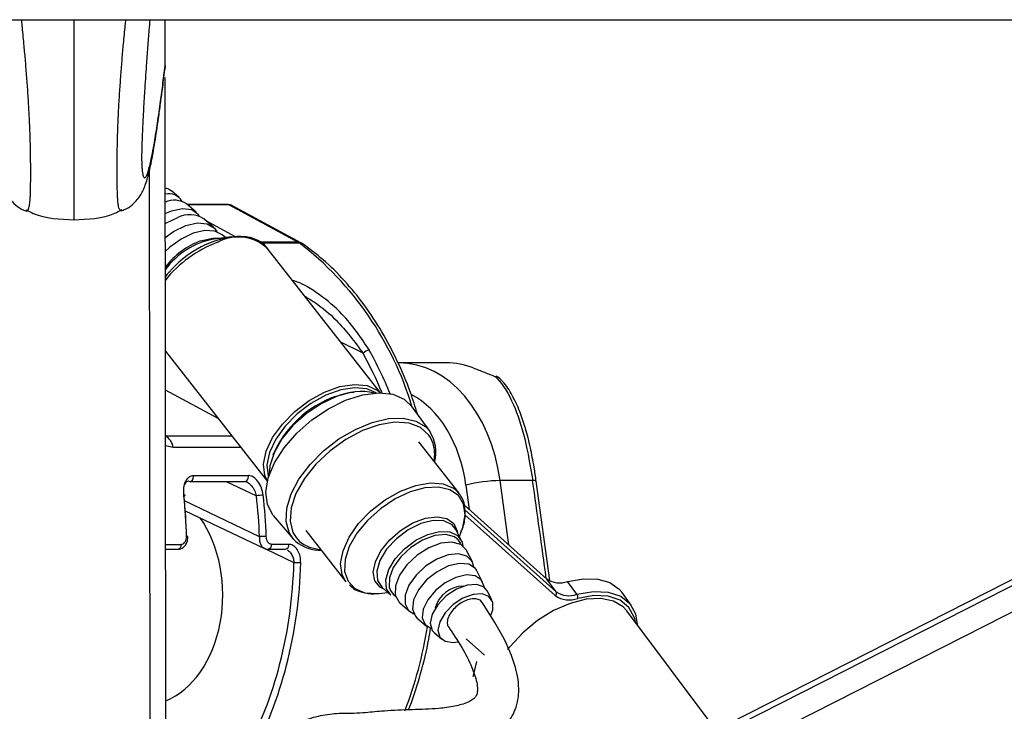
# Model space of a CAD drawing. Header units: millimetres. Extents: x 20 to 22981, y 40 to 19992.
# Tile 49 of 120: x 9500 to 9661, y 6499 to 6612. Entities that reach past the tile are written whole.
import ezdxf

# ---------------------------------------------------------------- set-up
doc = ezdxf.new("R2010")
doc.units = ezdxf.units.MM
doc.header["$LTSCALE"] = 2
doc.layers.add('COMPONENT_GEOMETRY', color=7, linetype='Continuous')
doc.styles.add('SLDTEXTSTYLE0', font='TXT', dxfattribs={"width": 0.75})
doc.dimstyles.new('SLDDIMSTYLE0', dxfattribs={"dimtxt": 100, "dimasz": 6.604, "dimexe": 0, "dimexo": 0.0625, "dimgap": 25, "dimtad": 0, "dimtih": 1, "dimtoh": 1, "dimdec": 0, "dimrnd": 1e-09, "dimzin": 12, "dimdsep": 46, "dimtxsty": 'SLDTEXTSTYLE0', "dimsah": 1, "dimcen": 0.09, "dimadec": 0, "dimazin": 3, "dimtfac": 1, "dimtdec": 0, "dimtofl": 0, "dimtmove": 0, "dimatfit": 3, "dimfxl": 1, "dimfrac": 2, "dimtolj": 1, "dimtzin": 12, "dimarcsym": 0})

# ---------------------------------------------------------------- blocks, each defined once
blk = doc.blocks.new('_D_5')
at = {"layer": 'COMPONENT_GEOMETRY', "color": 7}
for p, q in [((10452.12, 6612.47), (10452.12, 4529.82)), ((10252.05, 4509.51), (10221.59, 4509.51)), ((10221.59, 4509.51), (10221.59, 4350.76)), ((10652.19, 4509.51), (10682.66, 4509.51)), ((10682.66, 4509.51), (10682.66, 4350.76)), ((10221.59, 4350.76), (10252.05, 4350.76)), ((10682.66, 4350.76), (10652.19, 4350.76)), ((10452.12, 2118.49), (10452.12, 4201.14)), ((7098.83, 2118.49), (10458.47, 2118.49))]:
    blk.add_line(p, q, dxfattribs=at)
for points in [[(10452.12, 6612.47), (10451.11, 6605.86), (10453.14, 6605.86)], [(10452.12, 2118.49), (10453.14, 2125.1), (10451.11, 2125.1)]]:
    blk.add_solid(points, dxfattribs=at)
at = {"layer": 'COMPONENT_GEOMETRY', "color": 7, "char_height": 100, "attachment_point": 1, "style": 'SLDTEXTSTYLE0'}
for s, insert in [('7\'4.46"', (10252.05, 4479.66)), ('2247mm', (10179.35, 4330.05))]:
    blk.add_mtext(s, dxfattribs=dict(at, insert=insert))

msp = doc.modelspace()

# ---------------------------------------------------------------- linework, layer by layer
at = {"color": 7, "linetype": 'Continuous', "lineweight": 25}
for p, q in [((6966.76, 6612.47), (9506.66, 6612.47)), ((9506.66, 6612.47), (12046.56, 6612.47)), ((9523.46, 6604.92), (9523.45, 6612.47)), ((9843.62, 6612.47), (9601.53, 6489.45)), ((9523.46, 6604.91), (9523.4, 6604.28)), ((9523.46, 6604.92), (9523.46, 6604.91)), ((9523.67, 6446.56), (9523.46, 6602.99)), ((9525.77, 6583.28), (9524.53, 6584.36)), ((9528.59, 6580.83), (9527.02, 6582.19)), ((9533.84, 6582.12), (9527.11, 6582.12)), ((9533.99, 6582.08), (9545.32, 6575.94)), ((9545.77, 6575.83), (9534.44, 6581.97)), ((9531.4, 6578.39), (9529.84, 6579.75)), ((9534.35, 6576.8), (9531.45, 6576.43)), ((9533.37, 6576.68), (9532.86, 6577.12)), ((9558.85, 6551.16), (9540.25, 6574.93)), ((9546.02, 6575.67), (9545.77, 6575.83)), ((9523.52, 6558.01), (9540.26, 6536.62)), ((9569.65, 6556.09), (9561.86, 6556.09)), ((9566.98, 6544.8), (9564.05, 6548.89)), ((9571.76, 6534.67), (9565.15, 6543.12)), ((9528.12, 6537.58), (9537.15, 6537.58)), ((9527.56, 6536.61), (9536.59, 6536.61)), ((9536.59, 6536.61), (9536.61, 6536.61)), ((9583.85, 6536.75), (9578.49, 6536.75)), ((9586.69, 6520.36), (9584.44, 6536.65)), ((9572.66, 6532.7), (9586.19, 6520.58)), ((9526.78, 6531.81), (9539.78, 6525.61)), ((9541.22, 6531.02), (9544.49, 6527.2)), ((9546.56, 6528.57), (9553.18, 6520.12)), ((9572.11, 6526.97), (9571.23, 6528.7)), ((9571.8, 6527.58), (9572.16, 6528.49)), ((9527.21, 6527.56), (9527.21, 6527.56)), ((9543.78, 6526.28), (9540.95, 6526.28)), ((9544.92, 6526.75), (9544.49, 6527.2)), ((9523.57, 6525.47), (9525.58, 6525.47)), ((9540.39, 6525.47), (9543.22, 6525.47)), ((9573.94, 6523.41), (9572.99, 6525.25)), ((9575.63, 6520.09), (9574.69, 6521.93)), ((9587.69, 6518.49), (9586.19, 6520.58)), ((9591.11, 6518.07), (9589.55, 6520.17)), ((9558.65, 6518.2), (9559.08, 6518.25)), ((9559.08, 6518.25), (9560.05, 6518.38)), ((9559.1, 6519.2), (9560.56, 6517.93)), ((9577.14, 6517.14), (9576.39, 6518.62)), ((9600.02, 6516.28), (9598.52, 6518.37)), ((9562.02, 6516.66), (9563.59, 6515.3)), ((9613.99, 6495.78), (9599.32, 6515.37)), ((9564.84, 6514.22), (9566.4, 6512.86)), ((9600.73, 6513.48), (9600.6, 6514.1)), ((9567.65, 6511.78), (9568.9, 6510.69)), ((9572.92, 6510.75), (9575.91, 6508.07))]:
    msp.add_line(p, q, dxfattribs=at)
at = {"color": 8, "linetype": 'Continuous', "lineweight": 25}
for p, q in [((9597.69, 6482.22), (9854, 6612.47)), ((9598.33, 6486.86), (9845.52, 6612.47)), ((9521.11, 6441.74), (9520.91, 6587.83)), ((9533.99, 6582.08), (9527.15, 6582.08)), ((9534.93, 6576.86), (9530.21, 6579.42)), ((9545.32, 6575.94), (9539.05, 6575.94)), ((9539.19, 6575.83), (9545.5, 6575.83)), ((9555.99, 6557.66), (9552.32, 6559.5)), ((9532.18, 6546.94), (9523.53, 6551.63)), ((9523.54, 6544.08), (9523.54, 6544.08)), ((9523.54, 6544.08), (9534.43, 6544.08)), ((9524.81, 6542.17), (9523.54, 6542.47)), ((9567.48, 6542.87), (9567.06, 6543.84)), ((9535.92, 6542.17), (9524.81, 6542.17)), ((9533.49, 6536.61), (9538.46, 6534.24)), ((9572.89, 6535.99), (9573.44, 6532)), ((9579.94, 6526.18), (9578.49, 6536.75)), ((9538.96, 6527.54), (9526.65, 6533.42)), ((9572.69, 6531.93), (9587.69, 6518.49)), ((9587.56, 6517.85), (9572.72, 6531.14)), ((9523.56, 6526.28), (9526.15, 6526.28)), ((9544.97, 6527.38), (9545.54, 6526.76)), ((9545.54, 6526.76), (9546.24, 6526.25)), ((9539.95, 6525.55), (9544.62, 6523.32))]:
    msp.add_line(p, q, dxfattribs=at)
at = {"color": 7, "linetype": 'Continuous', "lineweight": 25, "flags": 128}
for points in [[(9523.49, 6584.84), (9524.02, 6584.68), (9524.53, 6584.36)], [(9523.49, 6580.63), (9524.5, 6581.06), (9526.31, 6581.46), (9527.83, 6581.27), (9528.87, 6580.53), (9529.08, 6580.19)], [(9533.84, 6582.12), (9533.91, 6582.11), (9533.99, 6582.08)], [(9523.49, 6578.97), (9523.67, 6579.08), (9525.55, 6579.99)], [(9523.5, 6576.71), (9524.86, 6577.69), (9526.85, 6578.65)], [(9526.85, 6578.65), (9528.76, 6579.08), (9530.4, 6578.93), (9531.57, 6578.22), (9531.97, 6577.63)], [(9532.86, 6577.12), (9531.65, 6577.73), (9529.99, 6577.84), (9528.07, 6577.39), (9526.08, 6576.44), (9524.22, 6575.08), (9523.5, 6574.4)], [(9534.35, 6576.8), (9535.24, 6576.88), (9535.89, 6576.88)], [(9523.63, 6570.44), (9523.7, 6570.53), (9524.11, 6571)], [(9577.75, 6553.82), (9577.83, 6553.88), (9577.85, 6553.88)], [(9540.27, 6536.65), (9539.84, 6537.6), (9539.64, 6539.46), (9540.08, 6541.58), (9541.13, 6543.82), (9542.73, 6546.05), (9544.77, 6548.12), (9547.13, 6549.91), (9549.65, 6551.3), (9552.19, 6552.2), (9554.57, 6552.56), (9556.66, 6552.36), (9558.31, 6551.6), (9558.82, 6551.16)], [(9541.22, 6531.02), (9541.14, 6531.12), (9540.26, 6532.8), (9540.02, 6534.85), (9540.41, 6537.18), (9541.44, 6539.66), (9543.03, 6542.16), (9545.11, 6544.56), (9547.57, 6546.73), (9550.29, 6548.55), (9553.12, 6549.95), (9555.93, 6550.83), (9558.55, 6551.16), (9560.86, 6550.93), (9562.75, 6550.13), (9564.05, 6548.89)], [(9558.12, 6551.15), (9556.63, 6551.8), (9554.61, 6552), (9552.31, 6551.65), (9549.86, 6550.78), (9547.42, 6549.43), (9545.14, 6547.71), (9543.17, 6545.71), (9541.63, 6543.55), (9540.62, 6541.39), (9540.19, 6539.34), (9540.38, 6537.55), (9540.46, 6537.32)], [(9551.63, 6550.57), (9549.08, 6549.38), (9546.64, 6547.74), (9544.45, 6545.78), (9542.65, 6543.6), (9541.36, 6541.34), (9540.66, 6539.16), (9540.55, 6537.61)], [(9551.4, 6550.55), (9553.8, 6551.21), (9554.45, 6551.3)], [(9567.06, 6543.84), (9566.79, 6544.24), (9565.42, 6545.47), (9563.53, 6546.18), (9561.23, 6546.33), (9558.64, 6545.92), (9555.9, 6544.96), (9553.16, 6543.51), (9550.56, 6541.65), (9548.25, 6539.47), (9546.35, 6537.1), (9544.96, 6534.66), (9544.16, 6532.29), (9543.99, 6530.1), (9544.46, 6528.23), (9544.97, 6527.38)], [(9527.38, 6536.65), (9527.53, 6536.61), (9527.56, 6536.61)], [(9526.56, 6534.24), (9526.66, 6534.26), (9526.73, 6534.29), (9526.77, 6534.31), (9526.78, 6534.33), (9526.77, 6534.34), (9526.72, 6534.36), (9526.65, 6534.36), (9526.55, 6534.37)], [(9560.56, 6517.93), (9559.85, 6518.99), (9559.72, 6520.45), (9560.21, 6522.15), (9561.27, 6523.9), (9562.8, 6525.55), (9564.64, 6526.94), (9566.63, 6527.92)], [(9571.63, 6527.02), (9571, 6527.51), (9569.56, 6527.9), (9567.75, 6527.73), (9565.77, 6526.99), (9563.85, 6525.78), (9562.18, 6524.22), (9560.95, 6522.49), (9560.3, 6520.77), (9560.28, 6519.24), (9560.47, 6518.71)], [(9566.63, 6527.92), (9568.56, 6528.4), (9570.24, 6528.33), (9571.52, 6527.72), (9572.26, 6526.63), (9572.4, 6525.99)], [(9546.24, 6526.25), (9547.18, 6525.79), (9549.06, 6525.37)], [(9572.99, 6525.25), (9572.97, 6525.3), (9572.04, 6526.23), (9570.58, 6526.63), (9568.77, 6526.45), (9566.79, 6525.71), (9564.86, 6524.5), (9563.18, 6522.93), (9561.95, 6521.19), (9561.29, 6519.47), (9561.27, 6517.94), (9561.91, 6516.77), (9562.02, 6516.66)], [(9574.19, 6522.57), (9573.91, 6523.45), (9573.03, 6524.33), (9571.66, 6524.71), (9569.95, 6524.54), (9568.08, 6523.84), (9566.26, 6522.7), (9564.68, 6521.22), (9563.52, 6519.58), (9562.89, 6517.95), (9562.88, 6516.51), (9563.47, 6515.41), (9564.34, 6514.86)], [(9574.69, 6521.93), (9574.45, 6522.31), (9573.37, 6523.01), (9571.83, 6523.16), (9570.01, 6522.74), (9568.13, 6521.79), (9566.42, 6520.43), (9565.09, 6518.82), (9564.28, 6517.16), (9564.11, 6515.65), (9564.6, 6514.46), (9564.84, 6514.22)], [(9575.86, 6519.24), (9575.86, 6519.33), (9575.4, 6520.44), (9574.39, 6521.1), (9572.95, 6521.25), (9571.25, 6520.85), (9569.49, 6519.95), (9567.88, 6518.68), (9566.63, 6517.17), (9565.88, 6515.62), (9565.72, 6514.2), (9566.17, 6513.09), (9567.17, 6512.43)], [(9589.55, 6520.17), (9592.18, 6520.64), (9594.54, 6520.58), (9596.54, 6519.99), (9598.08, 6518.9), (9598.52, 6518.37)], [(9576.39, 6518.62), (9575.89, 6519.22), (9574.69, 6519.69), (9573.11, 6519.59), (9571.35, 6518.94), (9569.65, 6517.81), (9568.24, 6516.37), (9567.31, 6514.81), (9566.99, 6513.34), (9567.32, 6512.15), (9567.65, 6511.78)], [(9576.9, 6514.47), (9577.28, 6515.52), (9577.28, 6516.79), (9576.67, 6517.71), (9575.54, 6518.16), (9574.05, 6518.06), (9572.39, 6517.45), (9570.78, 6516.39), (9569.45, 6515.03), (9568.58, 6513.55), (9568.28, 6512.16), (9568.59, 6511.04), (9569.47, 6510.35), (9570.8, 6510.17), (9571.56, 6510.28)], [(9591.11, 6518.07), (9593.83, 6518.55), (9596.27, 6518.45), (9598.3, 6517.77), (9599.81, 6516.56), (9600.72, 6514.86), (9600.99, 6513.14)], [(9599.32, 6515.37), (9598.73, 6516.01), (9597.12, 6516.97), (9595.05, 6517.39), (9592.63, 6517.26), (9590, 6516.59), (9587.29, 6515.4), (9584.65, 6513.76), (9582.22, 6511.76), (9580.14, 6509.52), (9579.72, 6508.98)], [(9574.08, 6504.55), (9574.1, 6504.73), (9574.66, 6507.06)]]:
    msp.add_lwpolyline(points, dxfattribs=at)
at = {"color": 8, "linetype": 'Continuous', "lineweight": 25, "flags": 128}
for points in [[(9529.29, 6576.13), (9531.31, 6576.6), (9532.61, 6576.58)], [(9545.32, 6575.94), (9545.59, 6575.9), (9545.77, 6575.83)], [(9544.49, 6527.2), (9543.83, 6528.2), (9543.33, 6530.06), (9543.44, 6532.22), (9544.16, 6534.57), (9545.46, 6537.01), (9547.27, 6539.4), (9549.49, 6541.63), (9552.03, 6543.59), (9554.74, 6545.17), (9557.49, 6546.3), (9560.15, 6546.93), (9562.59, 6547.01), (9564.67, 6546.54), (9566.3, 6545.56), (9566.98, 6544.8)], [(9527.56, 6536.61), (9527.68, 6536.62), (9527.82, 6536.69), (9527.94, 6536.81), (9528.04, 6536.97), (9528.1, 6537.16), (9528.13, 6537.37), (9528.12, 6537.58)], [(9536.61, 6536.61), (9536.7, 6536.62), (9536.85, 6536.69), (9536.97, 6536.81), (9537.07, 6536.97), (9537.13, 6537.16), (9537.16, 6537.37), (9537.15, 6537.58)], [(9553.18, 6520.12), (9552.55, 6521.28), (9552.3, 6523.12), (9552.69, 6525.22), (9553.69, 6527.46), (9555.25, 6529.69), (9557.26, 6531.78), (9559.59, 6533.59), (9562.11, 6535.02), (9564.65, 6535.97), (9567.05, 6536.37), (9569.16, 6536.22), (9570.86, 6535.51), (9571.76, 6534.67)], [(9563.72, 6534.9), (9561.24, 6533.73), (9558.85, 6532.14), (9556.72, 6530.22), (9554.96, 6528.1), (9553.71, 6525.9), (9553.02, 6523.77), (9552.96, 6521.83), (9553.51, 6520.22), (9554.64, 6519.03), (9556.3, 6518.34), (9558.36, 6518.18), (9558.65, 6518.2)], [(9572.16, 6528.49), (9572.36, 6529.06), (9572.74, 6531.11), (9572.5, 6532.9), (9571.65, 6534.31), (9570.24, 6535.26), (9568.37, 6535.68), (9566.15, 6535.56), (9563.72, 6534.9)], [(9559.52, 6518.84), (9558.81, 6519.22), (9557.94, 6520.27), (9557.67, 6521.71), (9558.01, 6523.42), (9558.93, 6525.24), (9560.36, 6527.01), (9562.16, 6528.58), (9564.18, 6529.79), (9566.23, 6530.56), (9568.14, 6530.8), (9569.74, 6530.5), (9570.87, 6529.69), (9571.45, 6528.42), (9571.48, 6528.24)], [(9571.23, 6528.7), (9570.6, 6529.48), (9569.27, 6530.12), (9567.5, 6530.19), (9565.47, 6529.69), (9563.39, 6528.66), (9561.45, 6527.21), (9559.84, 6525.47), (9558.73, 6523.63), (9558.22, 6521.85), (9558.36, 6520.32), (9559.1, 6519.2)], [(9572.1, 6526.19), (9571.93, 6526.58), (9571.63, 6527.02)], [(9560.47, 6518.71), (9560.91, 6518.08), (9561.32, 6517.75)], [(9600.6, 6514.1), (9600.54, 6514.3), (9599.66, 6515.93), (9598.2, 6517.11), (9596.25, 6517.76), (9593.89, 6517.86), (9591.26, 6517.39)]]:
    msp.add_lwpolyline(points, dxfattribs=at)
at = {"color": 7, "linetype": 'Continuous', "lineweight": 25}
for centre, radius, start, end in [((9524.08, 6581.37), 2.51, 30.0087, 103.6964), ((9524.97, 6579.13), 3.69, 56.1824, 113.7204), ((9527.48, 6576.12), 4.32, 57.0047, 116.5856), ((9533.77, 6563.97), 12.67, 100.5654, 144.1413), ((9544.43, 6574.29), 1.87, 55.1585, 61.4957), ((9557.27, 6556.41), 1.79, 98.1627, 135.7668), ((9569.66, 6543.73), 12.36, 68.9808, 90.0143), ((9577.15, 6552.01), 2, 42.9756, 69.3308), ((9557.25, 6534.12), 17.44, 109.5966, 157.0621), ((9555.55, 6541.62), 9.77, 76.6022, 113.6188), ((9522.04, 6541.71), 2.81, 9.4372, 57.6143), ((9561.61, 6541.45), 6.33, 345.1002, 31.9835), ((9561.26, 6541.04), 6.49, 350.1043, 16.4211), ((9578.85, 6513.06), 23.7, 90.8694, 104.5731), ((9539.75, 6528.03), 6.34, 91.5951, 101.7559), ((9540.47, 6495.48), 32.1, 90.7067, 92.7098), ((9549.16, 6532.1), 6.82, 231.612, 269.8514), ((9545.69, 6543.76), 20.47, 267.0107, 270.1516), ((9588.26, 6523.56), 3.62, 235.1587, 290.8405), ((9572.49, 6514.6), 4.81, 90.67, 165.4326), ((9587.26, 6518.24), 0.497, 307.4697, 29.7534), ((9589.8, 6521.52), 3.69, 235.1587, 290.8405), ((9589.84, 6521.13), 3.99, 235.1587, 290.8405), ((9590.39, 6517.55), 0.885, 349.5394, 35.5922)]:
    msp.add_arc(centre, radius, start, end, dxfattribs=at)
at = {"color": 8, "linetype": 'Continuous', "lineweight": 25}
for centre, radius, start, end in [((9537.36, 6559.56), 17.5, 99.9187, 139.1836), ((9535.49, 6569.72), 7.05, 47.5976, 118.9354), ((9533.8, 6564.01), 12.93, 110.3787, 142.7364), ((9539, 6557.35), 19.8, 110.4567, 141.4927), ((9512.8, 6533.48), 53.5, 16.7804, 52.3268), ((9545.52, 6574.95), 0.878, 55.6818, 91.4761), ((9577.54, 6552.36), 1.48, 42.7912, 81.7738), ((9584, 6535.92), 0.849, 58.7881, 100.3715), ((9525.42, 6526.18), 0.73, 282.464, 7.6907), ((9527.04, 6526.52), 1.05, 80.6899, 93.4895), ((9540.23, 6526.18), 0.73, 282.4546, 7.6918), ((9543.06, 6526.18), 0.73, 282.464, 7.6907), ((9495.74, 6524.39), 71.79, 339.2453, 350.6498)]:
    msp.add_arc(centre, radius, start, end, dxfattribs=at)
at = {"color": 7, "linetype": 'Continuous', "lineweight": 25}
for centre, major_axis, ratio, start_param, end_param in [((9533.5, 6580.2), (0.93, 1.77), 0.663275, 6.272953, 6.616637), ((9561.83, 6532.09), (0.12, 24), 0.707093, 4.911548, 6.288722), ((9488.04, 6525.57), (0.45, 56), 0.695649, 4.753851, 4.875804), ((9499.87, 6525.57), (-0.48, 56), 0.718516, 4.742078, 4.864031), ((9488.61, 6525.56), (0.45, 55.2), 0.695482, 4.753929, 4.875882), ((9499.32, 6525.56), (-0.48, 55.2), 0.718681, 4.741984, 4.863937), ((9519.86, 6518.05), (-0.16, 18.2), 0.718681, 3.419649, 5.471349), ((9504.97, 6525.56), (-0.48, 55.2), 0.718681, 4.049716, 4.665426), ((9505.53, 6525.57), (-0.48, 56), 0.718516, 4.04981, 4.66552)]:
    msp.add_ellipse(centre, major_axis=major_axis, ratio=ratio, start_param=start_param, end_param=end_param, dxfattribs=at)
at = {"color": 8, "linetype": 'Continuous', "lineweight": 25}
for centre, major_axis, ratio, start_param, end_param in [((9526.12, 6525.51), (-5.48, 55.07), 0.698328, 5.126303, 5.264744), ((9526.69, 6525.57), (-5.48, 55.87), 0.698501, 5.115808, 5.265691), ((9559, 6532.11), (0.12, 20), 0.707087, 4.912275, 5.937309), ((9540.03, 6533.1), (-54.8, 386.22), 0.112522, 4.664275, 4.705889)]:
    msp.add_ellipse(centre, major_axis=major_axis, ratio=ratio, start_param=start_param, end_param=end_param, dxfattribs=at)
for points, knots in [([(9500.64, 6581.06), (9500.68, 6581.05), (9500.77, 6581.01), (9500.91, 6581.11), (9501.04, 6581.35), (9501.16, 6581.77), (9501.24, 6582.34), (9501.3, 6583.03), (9501.34, 6583.69), (9501.37, 6584.53), (9501.38, 6585.53), (9501.39, 6586.71), (9501.39, 6588.04), (9501.38, 6589.59), (9501.35, 6591.24), (9501.3, 6593.21), (9501.23, 6595.04), (9501.15, 6596.68), (9501.09, 6597.98), (9501.01, 6599.32), (9500.89, 6601.16), (9500.72, 6603.41), (9500.51, 6606.01), (9500.26, 6608.72), (9500.05, 6610.88), (9499.92, 6612.15), (9499.88, 6612.47)], [0, 0, 0, 0, 0.038197, 0.090547, 0.135469, 0.180644, 0.234664, 0.262202, 0.289962, 0.321532, 0.353764, 0.381422, 0.414014, 0.447743, 0.482319, 0.517742, 0.570983, 0.598155, 0.625435, 0.657573, 0.689813, 0.754813, 0.82113, 0.887706, 0.971978, 1, 1, 1, 1]), ([(9508.45, 6612.47), (9508.45, 6611.72), (9508.45, 6610.21), (9508.46, 6607.86), (9508.46, 6605.44), (9508.46, 6602.92), (9508.47, 6600.72), (9508.47, 6598.89), (9508.47, 6597.27), (9508.47, 6595.36), (9508.48, 6593.17), (9508.48, 6590.93), (9508.48, 6588.9), (9508.48, 6587.15), (9508.49, 6585.71), (9508.49, 6584.42), (9508.49, 6583.36), (9508.49, 6582.48), (9508.49, 6581.72), (9508.49, 6581.03), (9508.49, 6580.46), (9508.49, 6580.04), (9508.49, 6579.76), (9508.49, 6579.6), (9508.49, 6579.56), (9508.49, 6579.61), (9508.49, 6579.62)], [0, 0, 0, 0, 0.05889, 0.118111, 0.17626, 0.234597, 0.293786, 0.323592, 0.353481, 0.397233, 0.441519, 0.485607, 0.530566, 0.563216, 0.596818, 0.629468, 0.662939, 0.693093, 0.723616, 0.760747, 0.80338, 0.846353, 0.890086, 0.933985, 0.992651, 1, 1, 1, 1]), ([(9516.35, 6581.08), (9516.31, 6581.07), (9516.21, 6581.03), (9516.08, 6581.13), (9515.94, 6581.37), (9515.82, 6581.79), (9515.74, 6582.37), (9515.68, 6583.05), (9515.64, 6583.71), (9515.61, 6584.54), (9515.59, 6585.55), (9515.58, 6586.73), (9515.58, 6588.06), (9515.59, 6589.61), (9515.61, 6591.26), (9515.65, 6592.81), (9515.7, 6594.64), (9515.77, 6596.3), (9515.85, 6598), (9515.93, 6599.34), (9516.05, 6601.19), (9516.21, 6603.43), (9516.41, 6606.03), (9516.65, 6608.74), (9516.85, 6610.9), (9516.98, 6612.16), (9517.02, 6612.47)], [0, 0, 0, 0, 0.038358, 0.090736, 0.135681, 0.180881, 0.235079, 0.262481, 0.290255, 0.321842, 0.354091, 0.381763, 0.414373, 0.448119, 0.482714, 0.518155, 0.54472, 0.59862, 0.625914, 0.658069, 0.690326, 0.75536, 0.821712, 0.888323, 0.972638, 1, 1, 1, 1]), ([(9519.68, 6587.96), (9519.69, 6587.84), (9519.72, 6587.45), (9519.79, 6587.08), (9519.87, 6586.75), (9520, 6586.47), (9520.19, 6586.45), (9520.44, 6586.83), (9520.69, 6587.51), (9520.97, 6588.54), (9521.29, 6589.98), (9521.7, 6592.15), (9522.16, 6595), (9522.63, 6598.31), (9523.07, 6601.63), (9523.33, 6603.82), (9523.46, 6604.92)], [0, 0, 0, 0, 0.012734, 0.039736, 0.066062, 0.092556, 0.159611, 0.227425, 0.292474, 0.357748, 0.449622, 0.541784, 0.67133, 0.801333, 0.900589, 1, 1, 1, 1]), ([(9557.02, 6558.18), (9555.64, 6560.23), (9553.39, 6563.57), (9549.54, 6566.85), (9547, 6568.52), (9545.44, 6569.33), (9544.67, 6569.55), (9544.39, 6569.63)], [0, 0, 0, 0, 0.436785, 0.711847, 0.851644, 0.948287, 1, 1, 1, 1]), ([(9546.42, 6567.04), (9546.95, 6566.72), (9548.82, 6565.57), (9552.36, 6562.61), (9554.61, 6559.54), (9555.99, 6557.66)], [0, 0, 0, 0, 0.13331, 0.468151, 1, 1, 1, 1]), ([(9536.89, 6536.52), (9536.9, 6536.52), (9536.95, 6536.5), (9537.22, 6536.33), (9537.68, 6535.92), (9538.18, 6535.14), (9538.37, 6534.54), (9538.46, 6534.24)], [0, 0, 0, 0, 0.01797, 0.069973, 0.360272, 0.678315, 1, 1, 1, 1]), ([(9538.96, 6527.54), (9538.95, 6527.3), (9538.95, 6526.81), (9539.18, 6526.18), (9539.47, 6525.76), (9539.71, 6525.67), (9539.79, 6525.63)], [0, 0, 0, 0, 0.285498, 0.574051, 0.856135, 1, 1, 1, 1]), ([(9543.5, 6525.36), (9543.59, 6525.32), (9543.85, 6525.2), (9544.21, 6524.74), (9544.53, 6524.08), (9544.59, 6523.57), (9544.62, 6523.32)], [0, 0, 0, 0, 0.13958, 0.421578, 0.710323, 1, 1, 1, 1])]:
    msp.add_open_spline(points, degree=3, knots=knots, dxfattribs=at)
at = {"color": 7, "linetype": 'Continuous', "lineweight": 25}
for points, knots in [([(9520.96, 6612.47), (9520.92, 6611.9), (9520.79, 6610.44), (9520.59, 6607.93), (9520.39, 6605.28), (9520.22, 6602.83), (9520.08, 6600.61), (9519.94, 6598.28), (9519.82, 6596.09), (9519.73, 6594.09), (9519.67, 6592.64), (9519.64, 6591.47), (9519.62, 6590.73), (9519.61, 6590.09), (9519.61, 6589.61), (9519.62, 6589.15), (9519.63, 6588.73), (9519.65, 6588.29), (9519.67, 6588.08), (9519.68, 6587.96)], [0, 0, 0, 0, 0.0827749, 0.2126089, 0.3428205, 0.430842, 0.519118, 0.6085989, 0.6988298, 0.7573652, 0.8168702, 0.8442104, 0.8720832, 0.8902574, 0.909048, 0.9244979, 0.9474104, 0.9708856, 1, 1, 1, 1]), ([(9522.71, 6598.69), (9522.82, 6599.44), (9523.06, 6601.18), (9523.29, 6603.15), (9523.43, 6604.28)], [0, 0, 0, 0, 0.4288594, 1, 1, 1, 1]), ([(9494.07, 6599.78), (9494.17, 6599.05), (9494.47, 6596.75), (9494.97, 6593.46), (9495.58, 6589.86), (9496.11, 6587.38), (9496.56, 6585.83), (9496.91, 6584.85), (9497.3, 6584), (9497.91, 6583.03), (9498.87, 6582.04), (9499.83, 6581.3), (9500.51, 6581.12), (9500.64, 6581.08)], [0, 0, 0, 0, 0.093371, 0.2937863, 0.4809671, 0.6799845, 0.7803362, 0.8375026, 0.8838, 0.9191105, 0.9543075, 0.991016, 1, 1, 1, 1]), ([(9516.34, 6581.11), (9516.62, 6581.21), (9517.38, 6581.48), (9518.32, 6582.25), (9519.12, 6583.14), (9519.65, 6583.98), (9520.02, 6584.76), (9520.33, 6585.6), (9520.71, 6586.85), (9521.21, 6588.98), (9521.79, 6592.22), (9522.3, 6595.58), (9522.61, 6597.88), (9522.71, 6598.69)], [0, 0, 0, 0, 0.020858, 0.055011, 0.087864, 0.122428, 0.162797, 0.216873, 0.299247, 0.465267, 0.681943, 0.888055, 1, 1, 1, 1]), ([(9500.63, 6581.24), (9501.02, 6581.03), (9503.41, 6579.77), (9506.18, 6579.68), (9508.49, 6579.61)], [0, 0, 0, 0, 0.162063, 1, 1, 1, 1]), ([(9508.49, 6579.61), (9510.81, 6579.69), (9513.58, 6579.78), (9515.97, 6581.05), (9516.36, 6581.26)], [0, 0, 0, 0, 0.837937, 1, 1, 1, 1]), ([(9500.56, 6581.1), (9500.57, 6581.09), (9500.6, 6581.06), (9500.62, 6581.06), (9500.64, 6581.06)], [0, 0, 0, 0, 0.396978, 1, 1, 1, 1]), ([(9516.42, 6581.12), (9516.41, 6581.11), (9516.39, 6581.09), (9516.36, 6581.08), (9516.35, 6581.08)], [0, 0, 0, 0, 0.3993991, 1, 1, 1, 1]), ([(9540.24, 6574.85), (9540.19, 6574.95), (9539.87, 6575.54), (9538.76, 6576.23), (9537.35, 6576.8), (9536.31, 6576.81), (9535.94, 6576.82)], [0, 0, 0, 0, 0.070289, 0.432337, 0.793281, 1, 1, 1, 1]), ([(9564.91, 6547.7), (9564.54, 6548.89), (9563.61, 6551.91), (9561.66, 6556.45), (9559.13, 6561.27), (9556.22, 6565.68), (9552.99, 6569.63), (9549.59, 6573.01), (9547.17, 6574.82), (9546.02, 6575.67)], [0, 0, 0, 0, 0.099454, 0.251927, 0.404456, 0.557011, 0.709527, 0.86191, 1, 1, 1, 1]), ([(9524.16, 6571.04), (9524.09, 6570.97), (9523.81, 6570.71), (9523.6, 6570.4), (9523.45, 6570.18)], [0, 0, 0, 0, 0.24761, 1, 1, 1, 1]), ([(9574.09, 6555.27), (9574.68, 6555.04), (9575.78, 6554.61), (9577.13, 6554.07), (9577.75, 6553.82)], [0, 0, 0, 0, 0.538139, 1, 1, 1, 1]), ([(9577.75, 6553.82), (9577.82, 6553.75), (9578.93, 6552.59), (9580.73, 6549.63), (9582.67, 6543.8), (9583.45, 6539.11), (9583.85, 6536.75)], [0, 0, 0, 0, 0.0246771, 0.3674773, 0.6824953, 1, 1, 1, 1]), ([(9582.61, 6545.46), (9582.33, 6546.37), (9581.72, 6548.31), (9580.5, 6550.81), (9579.46, 6552.54), (9578.71, 6553.23), (9578.59, 6553.34)], [0, 0, 0, 0, 0.277954, 0.599947, 0.935845, 1, 1, 1, 1]), ([(9584.43, 6536.63), (9584.32, 6537.41), (9584.05, 6539.32), (9583.46, 6542.21), (9582.97, 6544.4), (9582.64, 6545.39), (9582.61, 6545.46)], [0, 0, 0, 0, 0.2422932, 0.5983674, 0.9691405, 1, 1, 1, 1]), ([(9526.55, 6534.37), (9526.53, 6534.77), (9526.49, 6535.58), (9526.78, 6536.63), (9527.29, 6537.34), (9527.8, 6537.57), (9528.07, 6537.58), (9528.12, 6537.58)], [0, 0, 0, 0, 0.256919, 0.513405, 0.754499, 0.960356, 1, 1, 1, 1]), ([(9539.57, 6534.37), (9539.5, 6534.77), (9539.34, 6535.58), (9538.76, 6536.63), (9538.04, 6537.34), (9537.47, 6537.57), (9537.19, 6537.58), (9537.15, 6537.58)], [0, 0, 0, 0, 0.256919, 0.513405, 0.754499, 0.960356, 1, 1, 1, 1]), ([(9527.38, 6536.65), (9527.35, 6536.65), (9527.19, 6536.64), (9527.02, 6536.57), (9526.82, 6536.41), (9526.77, 6536.28), (9526.72, 6536.19)], [0, 0, 0, 0, 0.10756, 0.551495, 0.673968, 1, 1, 1, 1]), ([(9536.61, 6536.59), (9536.67, 6536.61), (9536.75, 6536.62), (9536.88, 6536.53), (9536.88, 6536.53)], [0, 0, 0, 0, 0.950444, 1, 1, 1, 1]), ([(9572.02, 6528.24), (9572.08, 6528.36), (9572.51, 6529.2), (9572.81, 6530.74), (9572.76, 6532.64), (9572.28, 6534.08), (9571.69, 6534.66), (9571.48, 6534.87)], [0, 0, 0, 0, 0.047466, 0.331912, 0.616536, 0.865116, 1, 1, 1, 1]), ([(9525.58, 6525.48), (9525.74, 6525.49), (9526.08, 6525.51), (9526.54, 6525.81), (9526.92, 6526.26), (9527.18, 6526.87), (9527.19, 6527.33), (9527.2, 6527.56)], [0, 0, 0, 0, 0.168961, 0.354165, 0.55085, 0.775945, 1, 1, 1, 1]), ([(9526.15, 6526.28), (9526.19, 6526.28), (9526.33, 6526.29), (9526.56, 6526.41), (9526.8, 6526.71), (9526.95, 6527.11), (9526.97, 6527.42), (9526.98, 6527.57)], [0, 0, 0, 0, 0.092764, 0.303377, 0.529018, 0.764291, 1, 1, 1, 1]), ([(9540.95, 6526.28), (9540.91, 6526.28), (9540.77, 6526.29), (9540.53, 6526.41), (9540.29, 6526.71), (9540.12, 6527.11), (9540.09, 6527.42), (9540.08, 6527.57)], [0, 0, 0, 0, 0.092764, 0.303377, 0.529018, 0.764291, 1, 1, 1, 1]), ([(9545.74, 6523.29), (9545.73, 6523.64), (9545.69, 6524.33), (9545.33, 6525.25), (9544.79, 6525.93), (9544.23, 6526.24), (9543.89, 6526.27), (9543.78, 6526.28)], [0, 0, 0, 0, 0.229596, 0.458557, 0.683898, 0.89784, 1, 1, 1, 1]), ([(9539.78, 6525.63), (9539.82, 6525.6), (9540, 6525.48), (9540.22, 6525.48), (9540.39, 6525.47)], [0, 0, 0, 0, 0.2221304, 1, 1, 1, 1]), ([(9553.74, 6519.62), (9554.03, 6519.35), (9554.74, 6518.71), (9556.34, 6518.26), (9557.71, 6518.07), (9558.55, 6518.21), (9558.65, 6518.23)], [0, 0, 0, 0, 0.2408705, 0.5890041, 0.9494881, 1, 1, 1, 1]), ([(9544.57, 6486.35), (9544.6, 6486.87), (9544.64, 6487.78), (9545.28, 6489.18), (9547.01, 6490.55), (9549.81, 6491.21), (9553.04, 6491.82), (9555.88, 6492.25), (9558.75, 6492.14), (9561.78, 6491.99), (9565.02, 6492.08), (9568.55, 6492.43), (9572.43, 6492.93), (9575.51, 6493.83), (9577.72, 6495.04), (9579.1, 6496.16), (9580.14, 6497.42), (9581.21, 6499.35), (9581.79, 6502.39), (9581.04, 6506.68), (9578.84, 6511.7), (9576.56, 6515.16), (9575.27, 6517.12)], [0, 0, 0, 0, 0.022114, 0.038898, 0.072368, 0.146112, 0.207471, 0.244247, 0.286127, 0.338205, 0.395148, 0.456563, 0.515372, 0.570689, 0.597552, 0.623298, 0.646213, 0.667452, 0.719434, 0.785484, 0.878679, 1, 1, 1, 1]), ([(9575.48, 6516.77), (9575.47, 6516.8), (9575.38, 6517.04), (9574.91, 6517.27), (9574.14, 6517.4), (9573.17, 6517.21), (9572.16, 6516.74), (9571.22, 6516.05), (9570.46, 6515.21), (9569.94, 6514.32), (9569.78, 6513.5), (9569.82, 6512.94), (9570.01, 6512.77), (9570.04, 6512.74)], [0, 0, 0, 0, 0.014952, 0.121625, 0.228834, 0.338123, 0.443719, 0.553788, 0.658935, 0.767914, 0.87413, 0.981045, 1, 1, 1, 1]), ([(9570, 6512.71), (9570.75, 6511.61), (9572.2, 6509.48), (9573.78, 6506.41), (9574.62, 6504.05), (9574.82, 6502.54), (9574.72, 6501.72), (9574.53, 6501.32), (9574.32, 6501.06), (9574.07, 6500.84), (9573.7, 6500.59), (9572.71, 6500.09), (9570.89, 6499.61), (9567.94, 6499.2), (9563.89, 6499.14), (9559.68, 6498.96), (9556.73, 6498.63), (9554.51, 6498.48), (9552.18, 6498.52), (9549.36, 6498.27), (9546.22, 6497.38), (9543.59, 6496.31), (9541.38, 6494.82), (9539.53, 6492.87), (9538.03, 6489.91), (9537.86, 6487.55), (9537.77, 6486.34)], [0, 0, 0, 0, 0.081486, 0.156453, 0.209812, 0.236252, 0.25203, 0.260861, 0.264637, 0.269364, 0.275859, 0.284673, 0.321191, 0.366568, 0.438207, 0.515031, 0.575326, 0.614341, 0.653061, 0.706238, 0.760366, 0.814827, 0.849626, 0.893233, 0.94525, 1, 1, 1, 1]), ([(9563.44, 6499.09), (9563.52, 6499.27), (9564.32, 6501.16), (9565.46, 6505.04), (9566.6, 6509.36), (9566.98, 6511.92), (9567.07, 6512.53)], [0, 0, 0, 0, 0.043627, 0.456931, 0.870213, 1, 1, 1, 1])]:
    msp.add_open_spline(points, degree=3, knots=knots, dxfattribs=at)

# ---------------------------------------------------------------- dimensions: what is measured, and where the dimension line sits
at = {"layer": 'COMPONENT_GEOMETRY', "color": 7}
dim = msp.add_linear_dim(base=(10452.12, 6612.47), p1=(7096.29, 2118.49), p2=(12075.31, 6612.47), angle=90, dimstyle='SLDDIMSTYLE0', dxfattribs=at)
dim.commit()
dim.dimension.update_dxf_attribs({"geometry": '_D_5', "text_midpoint": (10452.12, 4365.48), "dimtype": 160})

doc.saveas('drawing.dxf')
